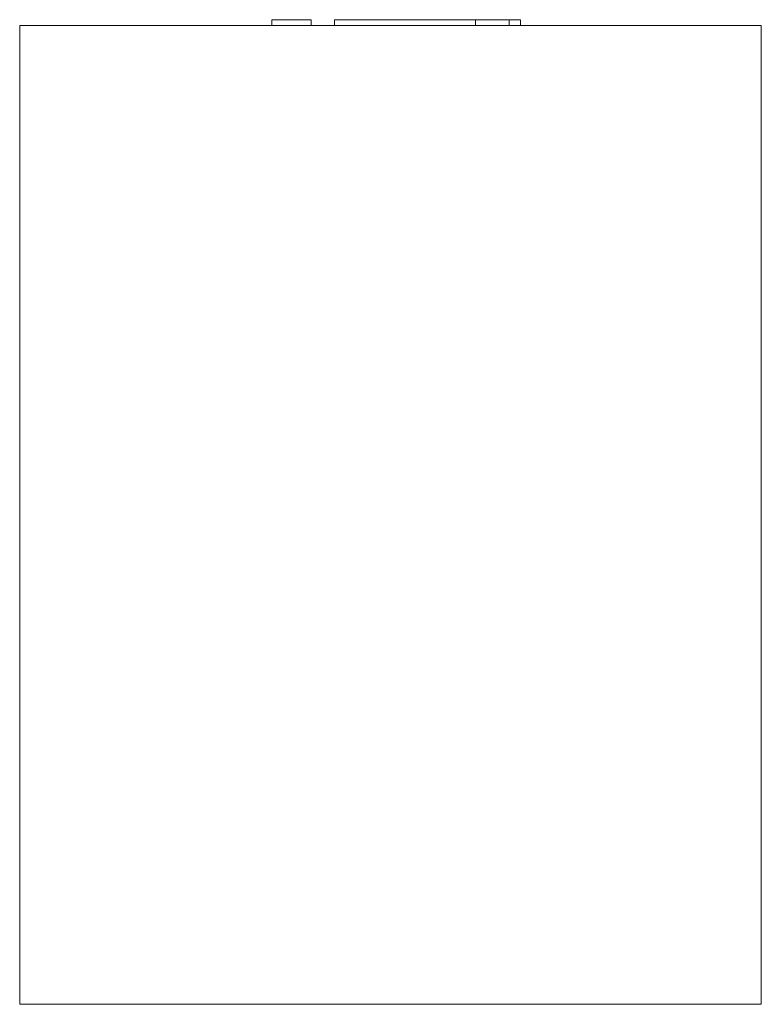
# Model space of a CAD drawing. Header units: millimetres. Extents: x -125 to 125, y -331 to 1.
import ezdxf

# ---------------------------------------------------------------- set-up
doc = ezdxf.new("R2010")
doc.units = ezdxf.units.MM

# ---------------------------------------------------------------- blocks, each defined once
blk = doc.blocks.new('RSen_56_ME_FB_LOD200 - convector - hybrid_jaga - clbb0_02516533 - ceiling recessed - T21_jaga_clima beam ceiling recess_lxhxd 1650x250x330 mm-283291-left')
at = {"lineweight": 18}
for p, q in [((-125, -331), (-125, -1)), ((-125, -1), (125, -1)), ((125, -1), (125, -331)), ((-125, -331), (125, -331))]:
    blk.add_line(p, q, dxfattribs=at)
blk = doc.blocks.new('RSen_55_GM_FB_logo - SH_jaga - standard-260147-left')
at = {"lineweight": 18}
for p, q in [((-40, 1), (-26.71, 1)), ((-40, 1), (-40, -1)), ((-26.71, -1), (-26.71, 1)), ((-18.85, 1), (24.69, 1)), ((-18.85, -1), (-18.85, 1)), ((24.69, 1), (28.62, 1)), ((28.62, 1), (40, 1)), ((28.62, -1), (28.62, 1)), ((40, -1), (40, 1)), ((40.01, 1), (43.85, 1)), ((43.85, -1), (43.85, 1))]:
    blk.add_line(p, q, dxfattribs=at)

msp = doc.modelspace()

# ---------------------------------------------------------------- block references
at = {"lineweight": 18}
for name in ['RSen_55_GM_FB_logo - SH_jaga - standard-260147-left', 'RSen_56_ME_FB_LOD200 - convector - hybrid_jaga - clbb0_02516533 - ceiling recessed - T21_jaga_clima beam ceiling recess_lxhxd 1650x250x330 mm-283291-left']:
    msp.add_blockref(name, (0, 0), dxfattribs=at)

doc.saveas('drawing.dxf')
